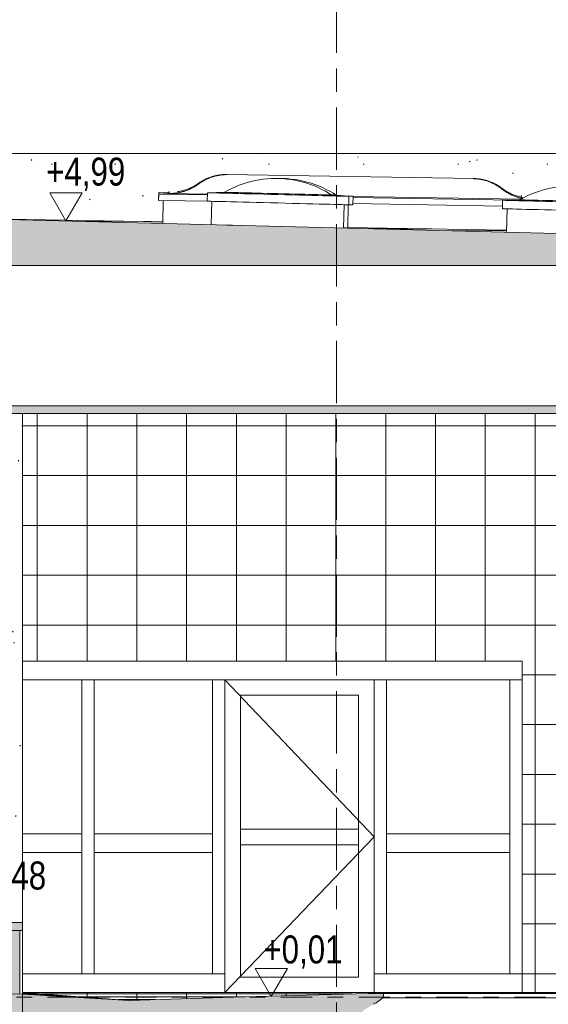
# Model space of a CAD drawing. Header units: metres. Extents: x 2 to 230, y -14 to 869.
# Tile 25 of 71: x 44.46 to 47.86, y -2.84 to 3.48. Entities that reach past the tile are written whole.
import ezdxf

# ---------------------------------------------------------------- set-up
doc = ezdxf.new("R2010")
doc.units = ezdxf.units.M
doc.linetypes.add('_Ebene_', pattern=[0.4, 0.2, -0.1, 0, -0.1])
doc.linetypes.add('_Rasterlinie_', pattern=[0.75, 0.4, -0.1, 0.15, -0.1])
for name, color, linetype, lineweight in [('A_Ebenen', 50, 'Continuous', 5), ('A_Fassade', 113, 'Continuous', 5), ('A_Fenster', 45, 'Continuous', 5), ('A_Geschossdecken', 7, 'Continuous', 5), ('A_Geschossdecken_Oberflächenschraffur', 7, 'Continuous', 5), ('A_Geschossdecken_Schraffur', 7, 'Continuous', 5), ('A_Hoehenkoten', 124, 'Continuous', 5), ('A_Linien_Feine Linien', 7, 'Continuous', 5), ('A_Raster', 128, 'Continuous', 5), ('A_Stuetze-Gr', 151, 'Continuous', 5), ('A_Wand', 244, 'Continuous', 5), ('A_Wand_Schraff', 1, 'Continuous', 5), ('A_Wände_Oberflächenschraffur', 244, 'Continuous', 5)]:
    doc.layers.add(name, color=color, linetype=linetype, lineweight=lineweight)
doc.styles.add('Arial', font='arial.ttf', dxfattribs={"width": 0.8, "height": 0.18})
pattern_1 = [(0, (0.09525, 18.796), (0, 0.32), []), (90, (0.09525, 18.796), (-0.32, 2e-17), [])]
pattern_2 = [(356.658, (-1.0107534, -0.147), (0.00023318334, 0.0039931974), []), (90, (-1.01075, -0.147), (-0.319, 0.019), [])]
pattern_3 = [(0, (0.095247, -2.901), (0, 0.02), []), (90, (0.09525, -2.901), (-0.32, 2e-17), [])]
pattern_4 = [(0, (0.095247, -2.9), (0, 0.018), []), (90, (0.09525, -2.9), (-0.32, 2e-17), [])]

# ---------------------------------------------------------------- blocks, each defined once
blk = doc.blocks.new('FP_4-G')
at = {"layer": 'A_Geschossdecken', "color": 250, "lineweight": 9}
blk.add_line((1.7137, -2.8151), (1.7126, -2.8151), dxfattribs=at)
blk = doc.blocks.new('FE Dachkuppel rund - Ø_850 _1080_-8069995-G')
at = {"layer": 'A_Fenster', "color": 250, "lineweight": 9}
for p, q in [((4.1145, 2.3247), (4.1131, 2.2705)), ((4.2246, 2.3277), (4.1145, 2.3247)), ((5.0242, 2.3015), (4.9144, 2.31)), ((5.0228, 2.2472), (5.0242, 2.3015)), ((4.1431, 2.2698), (4.1393, 2.1198)), ((4.989, 2.0981), (4.9928, 2.248))]:
    blk.add_line(p, q, dxfattribs=at)
at = {"layer": 'A_Fenster', "color": 250, "lineweight": 9, "flags": 128}
for points in [[(4.2246, 2.3277), (4.2477, 2.3404), (4.2712, 2.3523), (4.2953, 2.3632), (4.3197, 2.3731), (4.3445, 2.382), (4.3696, 2.3899), (4.3951, 2.3968), (4.4208, 2.4027), (4.4467, 2.4076), (4.4728, 2.4114), (4.499, 2.4142), (4.5253, 2.4159), (4.5517, 2.4165), (4.572, 2.4163)], [(4.572, 2.4163), (4.5983, 2.4151), (4.6246, 2.4129), (4.6508, 2.4096), (4.6768, 2.4052), (4.7026, 2.3998), (4.7281, 2.3934), (4.7534, 2.386), (4.7784, 2.3776), (4.803, 2.3682), (4.8273, 2.3578), (4.851, 2.3464), (4.8744, 2.3341), (4.8972, 2.3209), (4.9144, 2.31)]]:
    blk.add_lwpolyline(points, dxfattribs=at)
at = {"layer": 'A_Fenster', "color": 250, "lineweight": 9}
for centre, major_axis, start_param, end_param in [((4.5694, 2.3131), (-0.4549, 0.0116), 0, 0.082674), ((4.5694, 2.3131), (-0.4549, 0.0116), 4.712389, 6.282962), ((4.5695, 2.3189), (-0.3449, 0.0088), 4.712389, 6.375585), ((4.5695, 2.3189), (-0.3449, 0.0088), 4.712389, 6.282962), ((4.5695, 2.3189), (-0.3449, 0.0088), 0, 0.0924), ((4.5694, 2.3131), (-0.4549, 0.0116), 3.141816, 4.712389), ((4.5695, 2.3189), (-0.3449, 0.0088), 3.049193, 4.712389), ((4.5695, 2.3189), (-0.3449, 0.0088), 3.141816, 4.712389), ((4.5695, 2.3189), (-0.3449, 0.0088), 3.049193, 3.141593), ((4.5694, 2.3131), (-0.4549, 0.0116), 3.058919, 3.141593), ((4.568, 2.2589), (-0.4549, 0.0116), 4.712389, 6.365859), ((4.568, 2.2589), (-0.4549, 0.0116), 3.058919, 4.712389)]:
    blk.add_ellipse(centre, major_axis=major_axis, ratio=0.000012, start_param=start_param, end_param=end_param, dxfattribs=at)
blk = doc.blocks.new('FE Dachkuppel rund - Ø_850 _1080_-8069996-G')
at = {"layer": 'A_Fenster', "color": 250, "lineweight": 9}
for p, q in [((2.2166, 2.3733), (2.2152, 2.3191)), ((2.3267, 2.3762), (2.2166, 2.3733)), ((3.1263, 2.35), (3.0165, 2.3586)), ((3.1249, 2.2958), (3.1263, 2.35)), ((2.2452, 2.3183), (2.2414, 2.1684)), ((3.0911, 2.1466), (3.0949, 2.2966))]:
    blk.add_line(p, q, dxfattribs=at)
at = {"layer": 'A_Fenster', "color": 250, "lineweight": 9, "flags": 128}
for points in [[(2.3267, 2.3762), (2.3498, 2.389), (2.3733, 2.4008), (2.3974, 2.4117), (2.4218, 2.4216), (2.4466, 2.4305), (2.4717, 2.4385), (2.4972, 2.4454), (2.5229, 2.4513), (2.5488, 2.4561), (2.5749, 2.4599), (2.6011, 2.4627), (2.6274, 2.4644), (2.6538, 2.4651), (2.6741, 2.4649)], [(2.6741, 2.4649), (2.7004, 2.4637), (2.7267, 2.4614), (2.7529, 2.4581), (2.7789, 2.4538), (2.8047, 2.4484), (2.8302, 2.442), (2.8555, 2.4346), (2.8805, 2.4261), (2.9051, 2.4167), (2.9294, 2.4063), (2.9532, 2.3949), (2.9765, 2.3826), (2.9993, 2.3694), (3.0165, 2.3586)]]:
    blk.add_lwpolyline(points, dxfattribs=at)
at = {"layer": 'A_Fenster', "color": 250, "lineweight": 9}
for centre, major_axis, start_param, end_param in [((2.6715, 2.3617), (-0.4549, 0.0116), 0, 0.082674), ((2.6715, 2.3617), (-0.4549, 0.0116), 4.712389, 6.282962), ((2.6716, 2.3674), (-0.3449, 0.0088), 4.712389, 6.375585), ((2.6716, 2.3674), (-0.3449, 0.0088), 4.712389, 6.282962), ((2.6716, 2.3674), (-0.3449, 0.0088), 0, 0.0924), ((2.6715, 2.3617), (-0.4549, 0.0116), 3.141816, 4.712389), ((2.6716, 2.3674), (-0.3449, 0.0088), 3.049193, 4.712389), ((2.6716, 2.3674), (-0.3449, 0.0088), 3.141816, 4.712389), ((2.6716, 2.3674), (-0.3449, 0.0088), 3.049193, 3.141593), ((2.6715, 2.3617), (-0.4549, 0.0116), 3.058919, 3.141593), ((2.6701, 2.3074), (-0.4549, 0.0116), 4.712389, 6.365859), ((2.6701, 2.3074), (-0.4549, 0.0116), 3.058919, 4.712389), ((2.6662, 2.1575), (-0.4249, 0.0109), 5.456451, 5.621798)]:
    blk.add_ellipse(centre, major_axis=major_axis, ratio=0.000012, start_param=start_param, end_param=end_param, dxfattribs=at)
blk = doc.blocks.new('FE Dachkuppel rund - Ø_850 _1000_-8069997-G')
at = {"layer": 'A_Fenster', "color": 250, "lineweight": 9}
for p, q in [((3.1537, 2.3501), (3.0439, 2.3586)), ((3.1524, 2.2958), (3.1537, 2.3501)), ((3.1185, 2.1467), (3.1223, 2.2959))]:
    blk.add_line(p, q, dxfattribs=at)
at = {"layer": 'A_Fenster', "color": 250, "lineweight": 9, "flags": 128}
for points in [[(2.6504, 2.4642), (2.6548, 2.4645), (2.6812, 2.4651), (2.7015, 2.4649)], [(2.7015, 2.4649), (2.7279, 2.4637), (2.7541, 2.4615), (2.7803, 2.4582), (2.8063, 2.4538), (2.8321, 2.4484), (2.8577, 2.442), (2.883, 2.4346), (2.9079, 2.4262), (2.9326, 2.4168), (2.9568, 2.4064), (2.9806, 2.395), (3.0039, 2.3827), (3.0267, 2.3695), (3.0439, 2.3586)]]:
    blk.add_lwpolyline(points, dxfattribs=at)
at = {"layer": 'A_Fenster', "color": 250, "lineweight": 9}
for centre, major_axis, start_param, end_param in [((2.699, 2.3675), (-0.3449, 0.0088), 3.049193, 3.556815), ((2.699, 2.3675), (-0.3449, 0.0088), 3.141816, 3.556815), ((2.699, 2.3675), (-0.3449, 0.0088), 3.049193, 3.141593), ((2.6989, 2.3617), (-0.4549, 0.0116), 3.141816, 3.577864), ((2.6989, 2.3617), (-0.4549, 0.0116), 3.058919, 3.141593), ((2.6975, 2.3075), (-0.4549, 0.0116), 3.058919, 3.492756), ((2.6937, 2.1575), (-0.4249, 0.0109), 3.141593, 3.498036)]:
    blk.add_ellipse(centre, major_axis=major_axis, ratio=0.000012, start_param=start_param, end_param=end_param, dxfattribs=at)
blk = doc.blocks.new('FE Dachkuppel rechteckig - 2400 x 900-8070004-G')
at = {"layer": 'A_Fenster', "color": 250, "lineweight": 9}
for p, q in [((3.9301, 2.4644), (2.3417, 2.4905)), ((1.904, 2.3741), (1.9033, 2.3341)), ((1.904, 2.364), (1.9033, 2.324)), ((1.964, 2.3777), (1.904, 2.3741)), ((1.904, 2.364), (1.904, 2.3741)), ((1.964, 2.3689), (1.904, 2.364)), ((2.2178, 2.3588), (1.904, 2.364)), ((1.964, 2.3689), (1.964, 2.3777)), ((1.964, 2.3777), (1.9755, 2.3775)), ((2.2179, 2.3647), (1.964, 2.3689)), ((4.1817, 2.3265), (3.152, 2.3434)), ((4.2335, 2.3315), (3.1522, 2.3493)), ((1.9033, 2.3341), (1.9033, 2.324)), ((1.9033, 2.324), (2.2408, 2.3184)), ((1.9308, 2.1786), (1.9331, 2.3235)), ((1.9309, 2.1763), (1.9333, 2.3235)), ((3.151, 2.3034), (4.1151, 2.2876)), ((1.9308, 2.1763), (1.9308, 2.1786)), ((4.1396, 2.1327), (3.1186, 2.1495))]:
    blk.add_line(p, q, dxfattribs=at)
for points, knots in [([(2.345, 2.4905), (2.3368, 2.4907), (2.3203, 2.4905), (2.2957, 2.4881), (2.2754, 2.4846), (2.2594, 2.4807), (2.2475, 2.4774), (2.2358, 2.4736), (2.2204, 2.4678), (2.2016, 2.4595), (2.1799, 2.4477), (2.1662, 2.4387), (2.1595, 2.4339)], [0, 0, 0, 0, 0.125, 0.25, 0.375, 0.4375, 0.5, 0.5625, 0.625, 0.75, 0.875, 1, 1, 1, 1]), ([(2.345, 2.4896), (2.3367, 2.4896), (2.3202, 2.4891), (2.2957, 2.4862), (2.2754, 2.4822), (2.2593, 2.4781), (2.2475, 2.4745), (2.2358, 2.4704), (2.2204, 2.4643), (2.2016, 2.4556), (2.18, 2.4434), (2.1663, 2.4341), (2.1595, 2.4292)], [0, 0, 0, 0, 0.125, 0.25, 0.375, 0.4375, 0.5, 0.5625, 0.625, 0.75, 0.875, 1, 1, 1, 1]), ([(2.1595, 2.4292), (2.1528, 2.4243), (2.139, 2.415), (2.1175, 2.4028), (2.0949, 2.3923), (2.0755, 2.3851), (2.0597, 2.3803), (2.0437, 2.3761), (2.0234, 2.3721), (1.9989, 2.3693), (1.9824, 2.3687), (1.974, 2.3688)], [0, 0, 0, 0, 0.125, 0.25, 0.375, 0.5, 0.5625, 0.625, 0.75, 0.875, 1, 1, 1, 1]), ([(2.1595, 2.4339), (2.1528, 2.4292), (2.1391, 2.4202), (2.1175, 2.4084), (2.0949, 2.3984), (2.0755, 2.3916), (2.0597, 2.3872), (2.0437, 2.3833), (2.0315, 2.3812), (2.0234, 2.3801)], [0, 0, 0, 0, 0.125, 0.25, 0.375, 0.5, 0.5625, 0.625, 0.75, 0.75, 0.75, 0.75]), ([(3.9268, 2.4644), (3.9351, 2.4644), (3.9516, 2.4636), (3.976, 2.4605), (3.9962, 2.4562), (4.0121, 2.4519), (4.0238, 2.4481), (4.0353, 2.4439), (4.0506, 2.4377), (4.0691, 2.4287), (4.0902, 2.4163), (4.1037, 2.4068), (4.1103, 2.4018)], [0, 0, 0, 0, 0.125, 0.25, 0.375, 0.4375, 0.5, 0.5625, 0.625, 0.75, 0.875, 1, 1, 1, 1]), ([(4.1103, 2.3971), (4.1037, 2.4022), (4.0903, 2.4119), (4.0691, 2.4249), (4.0469, 2.4361), (4.0277, 2.4439), (4.012, 2.4492), (3.9962, 2.4539), (3.976, 2.4586), (3.9515, 2.4622), (3.935, 2.4633), (3.9268, 2.4635)], [-1, -1, -1, -1, -0.875, -0.75, -0.625, -0.5, -0.4375, -0.375, -0.25, -0.125, 0, 0, 0, 0]), ([(4.1103, 2.4018), (4.1168, 2.3968), (4.1303, 2.3874), (4.1514, 2.3749), (4.1736, 2.3642), (4.1928, 2.3568), (4.2084, 2.3518), (4.2244, 2.3474), (4.2364, 2.3449), (4.2445, 2.3435)], [0, 0, 0, 0, 0.125, 0.25, 0.375, 0.5, 0.5625, 0.625, 0.75, 0.75, 0.75, 0.75]), ([(4.2429, 2.3362), (4.2353, 2.3377), (4.2238, 2.3404), (4.2085, 2.3449), (4.1967, 2.3489), (4.1851, 2.3534), (4.1699, 2.36), (4.1514, 2.3693), (4.1302, 2.3822), (4.1168, 2.3919), (4.1103, 2.3971)], [-0.7416033, -0.7416033, -0.7416033, -0.7416033, -0.625, -0.5625, -0.5, -0.4375, -0.375, -0.25, -0.125, 0, 0, 0, 0])]:
    blk.add_open_spline(points, degree=3, knots=knots, dxfattribs=at)
blk = doc.blocks.new('Fassade - TU DF 1 - mit Mittelpfosten - Fassade - TU DF 1 - mit Panikstange-8070308-G')
at = {"layer": 'A_Fassade', "color": 250, "lineweight": 9}
for p, q in [((2.3299, -0.7551), (3.2878, -1.7651)), ((2.4299, -0.8551), (3.1878, -0.8551)), ((2.4299, -2.6651), (2.4299, -0.8551)), ((3.1878, -0.8551), (3.1878, -2.6651)), ((3.2878, -1.7651), (2.3299, -2.7651)), ((2.4299, -1.7151), (3.1878, -1.7151)), ((2.4299, -1.8151), (2.4299, -1.7151)), ((3.1878, -1.7151), (3.1878, -1.8151)), ((3.1878, -1.8151), (2.4299, -1.8151)), ((3.1878, -2.6651), (2.4299, -2.6651)), ((2.3299, -2.7651), (3.2878, -2.7651))]:
    blk.add_line(p, q, dxfattribs=at)
blk = doc.blocks.new('Rectangular Mullion - 80mm x 80mm-8070315-G')
at = {"layer": 'A_Fassade', "color": 250, "lineweight": 9}
for p, q in [((4.1606, -2.6451), (4.1606, -1.8051)), ((4.2406, -2.6451), (4.2406, -1.8051)), ((4.2406, -2.6451), (4.1606, -2.6451))]:
    blk.add_line(p, q, dxfattribs=at)
blk = doc.blocks.new('Rectangular Mullion - 80mm x 80mm-8070316-G')
at = {"layer": 'A_Fassade', "color": 250, "lineweight": 9}
for p, q in [((4.1606, -0.7551), (4.2406, -0.7551)), ((4.1606, -1.8051), (4.1606, -0.7551)), ((4.2406, -1.8051), (4.2406, -0.7551))]:
    blk.add_line(p, q, dxfattribs=at)
blk = doc.blocks.new('Rectangular Mullion - 80mm x 80mm-8070317-G')
at = {"layer": 'A_Fassade', "color": 250, "lineweight": 9}
for p, q in [((3.2878, -0.7551), (3.3678, -0.7551)), ((3.2878, -0.7551), (3.2878, -1.8051)), ((3.3678, -0.7551), (3.3678, -1.8051))]:
    blk.add_line(p, q, dxfattribs=at)
blk = doc.blocks.new('Rectangular Mullion - 80mm x 80mm-8070318-G')
at = {"layer": 'A_Fassade', "color": 250, "lineweight": 9}
for p, q in [((3.2878, -1.8051), (3.2878, -2.6451)), ((3.3678, -1.8051), (3.3678, -2.6451)), ((3.3678, -2.6451), (3.2878, -2.6451))]:
    blk.add_line(p, q, dxfattribs=at)
blk = doc.blocks.new('Rectangular Mullion - 80mm x 120mm-8070319-G')
at = {"layer": 'A_Fassade', "color": 250, "lineweight": 9}
for p, q in [((1.4099, -1.7451), (1.0277, -1.7451)), ((1.4099, -1.7451), (1.4099, -1.8651)), ((1.4099, -1.8651), (1.0277, -1.8651))]:
    blk.add_line(p, q, dxfattribs=at)
blk = doc.blocks.new('Rectangular Mullion - 80mm x 120mm-8070320-G')
at = {"layer": 'A_Fassade', "color": 250, "lineweight": 9}
for p, q in [((1.4899, -1.8651), (1.4899, -1.7451)), ((2.2499, -1.7451), (1.4899, -1.7451)), ((2.2499, -1.7451), (2.2499, -1.8651)), ((2.2499, -1.8651), (1.4899, -1.8651))]:
    blk.add_line(p, q, dxfattribs=at)
blk = doc.blocks.new('Rectangular Mullion - 80mm x 120mm-8070321-G')
at = {"layer": 'A_Fassade', "color": 250, "lineweight": 9}
for p, q in [((3.3678, -1.8651), (3.3678, -1.7451)), ((4.1606, -1.7451), (3.3678, -1.7451)), ((4.1606, -1.7451), (4.1606, -1.8651)), ((4.1606, -1.8651), (3.3678, -1.8651))]:
    blk.add_line(p, q, dxfattribs=at)
blk = doc.blocks.new('Rectangular Mullion - 80mm x 120mm-8070322-G')
at = {"layer": 'A_Fassade', "color": 250, "lineweight": 9}
for p, q in [((2.2899, -0.6351), (1.4499, -0.6351)), ((2.2899, -0.7551), (1.4499, -0.7551))]:
    blk.add_line(p, q, dxfattribs=at)
blk = doc.blocks.new('Rectangular Mullion - 80mm x 120mm-8070323-G')
at = {"layer": 'A_Fassade', "color": 250, "lineweight": 9}
for p, q in [((4.2406, -0.6351), (3.3278, -0.6351)), ((4.2406, -0.6351), (4.2406, -0.7551)), ((4.2406, -0.7551), (3.3278, -0.7551))]:
    blk.add_line(p, q, dxfattribs=at)
blk = doc.blocks.new('Rectangular Mullion - 80mm x 120mm-8070324-G')
at = {"layer": 'A_Fassade', "color": 250, "lineweight": 9}
for p, q in [((3.3278, -0.6351), (2.2899, -0.6351)), ((3.3278, -0.7551), (2.2899, -0.7551))]:
    blk.add_line(p, q, dxfattribs=at)
blk = doc.blocks.new('Rectangular Mullion - 80mm x 120mm-8070325-G')
at = {"layer": 'A_Fassade', "color": 250, "lineweight": 9}
for p, q in [((1.4499, -0.6351), (1.0277, -0.6351)), ((1.4499, -0.7551), (1.0277, -0.7551))]:
    blk.add_line(p, q, dxfattribs=at)
blk = doc.blocks.new('Rectangular Mullion - 80mm x 120mm-8070326-G')
at = {"layer": 'A_Fassade', "color": 250, "lineweight": 9}
for p, q in [((1.0277, -2.6451), (1.4499, -2.6451)), ((1.0277, -2.7651), (1.4499, -2.7651))]:
    blk.add_line(p, q, dxfattribs=at)
blk = doc.blocks.new('Rectangular Mullion - 80mm x 120mm-8070327-G')
at = {"layer": 'A_Fassade', "color": 250, "lineweight": 9}
for p, q in [((1.4499, -2.6451), (2.3299, -2.6451)), ((2.3299, -2.6451), (2.3299, -2.7651)), ((1.4499, -2.7651), (2.3299, -2.7651))]:
    blk.add_line(p, q, dxfattribs=at)
blk = doc.blocks.new('Rectangular Mullion - 80mm x 120mm-8070328-G')
at = {"layer": 'A_Fassade', "color": 250, "lineweight": 9}
for p, q in [((3.2878, -2.7651), (3.2878, -2.6451)), ((3.2878, -2.6451), (4.2406, -2.6451)), ((4.2406, -2.6451), (4.2406, -2.7651)), ((3.2878, -2.7651), (4.2406, -2.7651))]:
    blk.add_line(p, q, dxfattribs=at)
blk = doc.blocks.new('Höhenkoten - leer-6237472-G')
at = {"layer": 'A_Hoehenkoten'}
for p, q in [((-21.5123, -9.1401), (-21.7201, -9.1401)), ((-21.6162, -9.3201), (-21.7201, -9.1401)), ((-21.6162, -9.3201), (-21.5123, -9.1401))]:
    blk.add_line(p, q, dxfattribs=at)

msp = doc.modelspace()

# ---------------------------------------------------------------- hatches: boundary and pattern name
at = {"layer": 'A_Geschossdecken_Oberflächenschraffur'}
h = msp.add_hatch(dxfattribs=at)
h.set_pattern_fill('FP_52', color=9, style=0, pattern_type=2)
h.set_pattern_definition([(179.756, (49.529247, 2.07), (0.472953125, -0.012014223), [])])
h.paths.add_polyline_path([(54.6025, 1.9437), (54.1313, 1.962), (54.1307, 1.9562), (54.1081, 1.9564), (53.8758, 1.9627), (53.3736, 1.9775), (53.3735, 1.9739), (53.3642, 1.9732), (53.3626, 1.9722), (54.0853, 1.9549), (54.4655, 1.9466)], flags=0)
h.paths.add_polyline_path([(52.5238, 1.9937), (52.5237, 1.9943), (52.4608, 1.9953)], flags=0)
h.paths.add_polyline_path([(51.1665, 2.0284), (51.1665, 2.0739), (51.0639, 2.0758), (51.0639, 2.0868), (50.6197, 2.1048), (50.6193, 2.0829), (50.3324, 2.0876), (50.3314, 2.0497), (51.1637, 2.0285)], flags=0)
h.paths.add_polyline_path([(49.4817, 2.0715), (49.4817, 2.1016), (48.4418, 2.1187), (48.4412, 2.0981), (49.277, 2.0767)], flags=0)
h.paths.add_polyline_path([(47.5915, 2.1198), (47.5915, 2.1327), (46.5708, 2.1495), (46.5708, 2.1467), (47.3902, 2.125)], flags=0)
h.paths.add_polyline_path([(45.383, 2.1763), (45.383, 2.1872), (44.3817, 2.2019), (45.383, 2.1763)], flags=0)
h = msp.add_hatch(dxfattribs=at)
h.set_pattern_fill('FP_26', color=9, style=0, pattern_type=2)
h.set_pattern_definition(pattern_4)
h.paths.add_polyline_path([(45.1654, -2.8151), (45.904, -2.7921), (46.745, -2.7701), (47.6046, -2.7701), (47.6928, -2.7651), (44.4799, -2.7651), (45.1648, -2.8151)], flags=0)
h = msp.add_hatch(dxfattribs=at)
h.set_pattern_fill('FP_26', color=9, style=0, pattern_type=2)
h.set_pattern_definition(pattern_4)
h.paths.add_polyline_path([(45.1654, -2.8151), (45.904, -2.7921), (46.745, -2.7701), (47.6046, -2.7701), (47.6928, -2.7651), (44.4799, -2.7651), (45.1648, -2.8151)], flags=0)
h = msp.add_hatch(dxfattribs=at)
h.set_pattern_fill('FP_22', color=9, style=0, pattern_type=2)
h.set_pattern_definition(pattern_2)
h.paths.add_polyline_path([(45.1626, -2.8149), (44.4799, -2.766), (44.4799, -2.7751), (44.5601, -2.7798)], flags=0)
h = msp.add_hatch(dxfattribs=at)
h.set_pattern_fill('FP_22', color=9, style=0, pattern_type=2)
h.set_pattern_definition(pattern_2)
h.paths.add_polyline_path([(45.1626, -2.8149), (44.4799, -2.766), (44.4799, -2.7751), (44.5601, -2.7798)], flags=0)
h = msp.add_hatch(dxfattribs=at)
h.set_pattern_fill('FP_24', color=9, style=0, pattern_type=2)
h.set_pattern_definition(pattern_3)
h.paths.add_polyline_path([(50.692, -2.7701), (50.8205, -2.7701), (50.8206, -2.7651), (47.6928, -2.7651), (47.6046, -2.7701), (50.2203, -2.7701)], flags=0)
h = msp.add_hatch(dxfattribs=at)
h.set_pattern_fill('FP_24', color=9, style=0, pattern_type=2)
h.set_pattern_definition(pattern_3)
h.paths.add_polyline_path([(50.692, -2.7701), (50.8205, -2.7701), (50.8206, -2.7651), (47.6928, -2.7651), (47.6046, -2.7701), (50.2203, -2.7701)], flags=0)
at = {"layer": 'A_Geschossdecken_Schraffur', "lineweight": 9}
h = msp.add_hatch(color=253, dxfattribs=at)
h.paths.add_polyline_path([(44.3792, 0.9549), (72.0911, 0.9549), (72.0911, 2.2049), (55.8805, 1.9525), (54.8539, 1.9382), (53.5221, 1.9681), (44.2663, 2.2049), (44.2663, 0.9549)], flags=0)
h.paths.add_polyline_path([(56.8239, 1.0049), (44.3792, 1.0049), (44.3792, 1.9049), (71.7591, 1.9049), (71.7591, 1.0049), (56.9435, 1.0049)], flags=0)
for points in [[(44.0885, -2.3651), (44.4799, -2.3651), (44.4799, -2.3151), (43.4499, -2.3151), (43.4499, -2.3651), (43.6168, -2.3651)], [(43.7383, -3.0951), (43.9244, -3.0901), (44.3243, -3.0909), (44.4799, -3.0951), (44.4799, -2.7751), (44.2939, -2.7701), (43.9244, -2.7701), (43.7383, -2.7751), (43.7383, -3.0551)]]:
    msp.add_hatch(color=253, dxfattribs=at).paths.add_polyline_path(points, flags=0)
h = msp.add_hatch(color=253, dxfattribs=at)
h.paths.add_polyline_path([(45.1654, -3.0951), (45.904, -3.0721), (46.5837, -3.0534), (46.5756, -3.0249), (46.5777, -2.9953), (46.5897, -2.9682), (46.6305, -2.9172), (46.6827, -2.8722), (46.7699, -2.8199), (46.8009, -2.7944), (46.8009, -2.7701), (46.6827, -2.7707), (45.904, -2.7921), (45.1654, -2.8151), (44.4799, -2.7751), (44.4799, -3.0551), (44.5601, -3.0598)], flags=0)
h.paths.add_polyline_path([(56.3665, -3.0906), (57.1107, -3.0451), (57.1107, -2.7651), (56.3522, -2.8103), (55.6802, -2.7974), (54.918, -2.7777), (54.8109, -2.7777), (54.8109, -2.7944), (54.8419, -2.8199), (54.9322, -2.8741), (54.9813, -2.9172), (55.0221, -2.9682), (55.0346, -2.9979), (55.0354, -3.0302), (55.0243, -3.0605), (55.6802, -3.0774), (55.9014, -3.0815)], flags=0)
h.paths.add_polyline_path([(54.8742, -3.0577), (54.866, -3.0368), (54.8636, -3.0144), (54.8636, -2.9794), (54.8585, -2.9639), (54.8454, -2.9543), (54.8291, -2.9543), (54.8159, -2.9639), (54.8109, -2.9794), (54.8109, -3.0577), (54.8192, -3.0577)], flags=0)
h.paths.add_polyline_path([(46.8009, -3.0501), (46.8006, -2.9787), (46.7958, -2.9639), (46.7827, -2.9543), (46.7664, -2.9543), (46.7532, -2.9639), (46.7482, -2.9794), (46.7482, -3.0144), (46.7466, -3.0326), (46.7412, -3.0501), (46.8006, -3.0501)], flags=0)
at = {"layer": 'A_Stuetze-Gr'}
h = msp.add_hatch(dxfattribs=at)
h.set_pattern_fill('FP_9', style=0, pattern_type=2)
h.set_pattern_definition([(0, (0.09525, 18.796), (0.813, 0.203), [0.007, -0.603, 0.007, -0.603, -3.251]), (0, (0.09525, 18.796), (0.813, 0.203), [-1.219, 0.007, -1.212, 0.007, -0.603, -1.422]), (0, (0.09525, 18.796), (0.813, 0.203), [-3.048, 0.007, -0.4, 0.007, -1.009]), (120, (0.40025, 18.897), (-0.58230316, 0.60257865), [0.007, -0.603, 0.007, -0.603, -3.251]), (120, (0.40025, 18.897), (-0.58230316, 0.60257865), [-1.219, 0.007, -1.212, 0.007, -0.603, -1.422]), (120, (0.40025, 18.897), (-0.58230316, 0.60257865), [-3.048, 0.007, -0.4, 0.007, -1.009]), (240, (0.50225, 19.304), (-0.23069684, -0.80557865), [0.007, -0.603, 0.007, -0.603, -3.251]), (240, (0.50225, 19.304), (-0.23069684, -0.80557865), [-1.219, 0.007, -1.212, 0.007, -0.603, -1.422]), (240, (0.50225, 19.304), (-0.23069684, -0.80557865), [-3.048, 0.007, -0.4, 0.007, -1.009])])
h.paths.add_polyline_path([(44.4799, -2.7751), (44.4799, -2.3651), (44.4645, -2.3651), (44.4645, -2.7747), (44.4792, -2.7751)], flags=0)
h.paths.add_polyline_path([(44.3426, -2.7714), (44.3426, -2.3651), (43.8967, -2.3651), (43.8967, -2.7708), (43.9244, -2.7701), (44.3243, -2.7709)], flags=0)
h.paths.add_polyline_path([(44.4799, -2.3151), (44.4799, 0.9549), (44.0467, 0.9549), (44.0467, -2.3151), (44.4648, -2.3151)], flags=0)
h.paths.add_polyline_path([(43.6168, -2.0551), (43.8967, -2.055), (43.8967, 0.9549), (43.4499, 0.9549), (43.4499, -2.0551), (43.5867, -2.0551)], flags=0)
at = {"layer": 'A_Wand_Schraff', "lineweight": 9}
msp.add_hatch(color=253, dxfattribs=at).paths.add_polyline_path([(44.3426, -2.7951), (44.4626, -2.7951), (44.4626, -2.3651), (44.3426, -2.3651), (44.3426, -2.624)], flags=0)
at = {"layer": 'A_Wände_Oberflächenschraffur'}
h = msp.add_hatch(dxfattribs=at)
h.set_pattern_fill('FP_82', style=0, pattern_type=2)
h.set_pattern_definition([(0, (-0.53375, 18.796), (0.811, 0.203), [0.007, -0.601, 0.007, -0.601, -3.243]), (0, (-0.53375, 18.796), (0.811, 0.203), [-1.216, 0.007, -1.209, 0.007, -0.601, -1.419]), (0, (-0.53375, 18.796), (0.811, 0.203), [-3.04, 0.007, -0.399, 0.007, -1.007]), (119.938, (-0.22975, 18.897), (-0.5811517, 0.60234185), [0.007, -0.603, 0.007, -0.603, -3.249]), (119.938, (-0.22975, 18.897), (-0.5811517, 0.60234185), [-1.218, 0.007, -1.212, 0.007, -0.603, -1.422]), (119.938, (-0.22975, 18.897), (-0.5811517, 0.60234185), [-3.046, 0.007, -0.399, 0.007, -1.009]), (240.062, (-0.12775, 19.304), (-0.229825, -0.8058278), [0.007, -0.603, 0.007, -0.603, -3.249]), (240.062, (-0.12775, 19.304), (-0.229825, -0.8058278), [-1.218, 0.007, -1.212, 0.007, -0.603, -1.422]), (240.062, (-0.12775, 19.304), (-0.229825, -0.8058278), [-3.046, 0.007, -0.399, 0.007, -1.009])])
h.paths.add_polyline_path([(50.6394, 2.1042), (50.6394, 2.217), (50.6215, 2.2168), (50.6197, 2.1048), (50.6221, 2.1048)], flags=0)
h.paths.add_polyline_path([(45.3831, 2.1872), (45.3854, 2.3235), (45.3555, 2.324), (45.3564, 2.3741), (45.4313, 2.3777), (45.4763, 2.3802), (45.5253, 2.3912), (45.5718, 2.4101), (45.6562, 2.4601), (45.7013, 2.4776), (45.7487, 2.4879), (45.8137, 2.4902), (47.3909, 2.4634), (47.4348, 2.4585), (47.476, 2.4481), (47.5272, 2.4246), (47.6102, 2.3724), (47.649, 2.3556), (47.6968, 2.3435), (47.7091, 2.3435), (47.7465, 2.3626), (47.8349, 2.3922), (47.8619, 2.3998), (47.9377, 2.4126), (47.9587, 2.4144), (48.034, 2.4155), (48.1006, 2.4099), (48.1461, 2.4008), (48.2006, 2.387), (48.3, 2.348), (48.3465, 2.321), (48.3652, 2.3259), (48.4081, 2.3434), (48.4925, 2.3934), (48.5376, 2.411), (48.585, 2.4212), (48.65, 2.4235), (49.3307, 2.4123), (49.3319, 2.5014), (49.4026, 2.5607), (49.4026, 2.5737), (49.3321, 2.5146), (49.3332, 2.5829), (49.3833, 2.6249), (49.3677, 2.6249), (49.3332, 2.5959), (49.333, 2.6249), (44.3942, 2.6249), (44.3942, 2.3986), (44.3792, 2.3986), (44.3792, 2.203), (45.383, 2.1872)], flags=0)
h.paths.add_polyline_path([(50.6394, 2.2681), (50.6394, 2.3341), (50.4005, 2.3341), (50.4465, 2.3058), (50.4856, 2.2889), (50.5331, 2.2768), (50.6221, 2.2697)], flags=0)
h = msp.add_hatch(dxfattribs=at)
h.set_pattern_fill('FP_1', color=133, style=0, pattern_type=2)
h.set_pattern_definition(pattern_1)
h.paths.add_polyline_path([(44.4799, -0.6351), (47.6928, -0.6351), (47.6928, 0.9549), (44.4799, 0.9549)], flags=0)
h = msp.add_hatch(dxfattribs=at)
h.set_pattern_fill('FP_1', color=133, style=0, pattern_type=2)
h.set_pattern_definition(pattern_1)
h.paths.add_polyline_path([(44.4799, -0.6351), (47.6928, -0.6351), (47.6928, 0.9549), (44.4799, 0.9549)], flags=0)
h = msp.add_hatch(dxfattribs=at)
h.set_pattern_fill('FP_1', color=133, style=0, pattern_type=2)
h.set_pattern_definition(pattern_1)
h.paths.add_polyline_path([(47.6928, -2.7651), (51.4449, -2.7651), (51.4449, 0.9549), (47.6928, 0.9549), (47.6928, -2.6451)], flags=0)
h = msp.add_hatch(dxfattribs=at)
h.set_pattern_fill('FP_1', color=133, style=0, pattern_type=2)
h.set_pattern_definition(pattern_1)
h.paths.add_polyline_path([(47.6928, -2.7651), (51.4449, -2.7651), (51.4449, 0.9549), (47.6928, 0.9549), (47.6928, -2.6451)], flags=0)
h = msp.add_hatch(dxfattribs=at)
h.set_pattern_fill('FP_58', style=0, pattern_type=2)
h.set_pattern_definition([(0, (44.46225, 18.796), (0.003, 0.203), [0, -0.002, 0, -0.002, -0.012]), (0, (44.46225, 18.796), (0.003, 0.203), [-0.005, 0, -0.005, 0, -0.002, -0.005]), (0, (44.46225, 18.796), (0.003, 0.203), [-0.011, 0, -0.001, 0, -0.004]), (90.123, (44.4632466, 18.897), (-0.0022923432, 0.60199646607), [0.006, -0.522, 0.006, -0.522, -2.816]), (90.123, (44.4632466, 18.897), (-0.0022923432, 0.60199646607), [-1.056, 0.006, -1.05, 0.006, -0.522, -1.232]), (90.123, (44.4632466, 18.897), (-0.0022923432, 0.60199646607), [-2.64, 0.006, -0.346, 0.006, -0.874]), (269.877, (44.4632466, 19.304), (-0.00073028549, -0.806000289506), [0.006, -0.522, 0.006, -0.522, -2.816]), (269.877, (44.4632466, 19.304), (-0.00073028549, -0.806000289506), [-1.056, 0.006, -1.05, 0.006, -0.522, -1.232]), (269.877, (44.4632466, 19.304), (-0.00073028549, -0.806000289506), [-2.64, 0.006, -0.346, 0.006, -0.874])])
h.paths.add_polyline_path([(44.4645, -2.7747), (44.4645, -2.3651), (44.4626, -2.3651), (44.4627, -2.7746)], flags=0)

# ---------------------------------------------------------------- linework, layer by layer
at = {"layer": 'A_Ebenen', "color": 130, "linetype": '_Ebene_', "lineweight": 9}
for p, q in [((77.8421, 0.9549), (16.3367, 0.9549)), ((77.8421, -2.7951), (16.3367, -2.7951))]:
    msp.add_line(p, q, dxfattribs=at)
at = {"layer": 'A_Geschossdecken', "color": 250, "lineweight": 9}
for p, q in [((44.3792, 2.203), (45.3833, 2.1872)), ((53.7965, 1.9611), (44.3792, 2.202)), ((45.383, 2.1763), (45.383, 2.1786)), ((47.5918, 2.1327), (46.5708, 2.1495)), ((44.2661, 0.9549), (57.108, 0.9549)), ((44.4799, -2.3151), (43.4499, -2.3151)), ((44.4799, -2.3651), (44.4799, -2.3151)), ((43.4499, -2.3651), (44.4799, -2.3651)), ((44.4799, -2.7751), (44.2939, -2.7701)), ((44.4799, -2.7651), (45.1648, -2.8151)), ((45.1654, -2.8151), (44.4799, -2.7751)), ((44.4799, -3.0951), (44.4799, -2.7751)), ((46.7038, -2.7701), (45.904, -2.7921)), ((54.8109, -2.7701), (46.7038, -2.7701)), ((46.8009, -2.799), (46.8009, -2.7701)), ((47.6046, -2.7701), (47.6928, -2.7651)), ((47.6928, -2.7651), (51.4449, -2.7651)), ((45.904, -2.7921), (45.1654, -2.8151)), ((46.8009, -2.799), (54.8109, -2.799))]:
    msp.add_line(p, q, dxfattribs=at)
msp.add_arc((46.6199, -2.6056), 0.2615, 296.20262, 313.79738, dxfattribs=at)
at = {"layer": 'A_Linien_Feine Linien'}
for p, q in [((71.7591, 1.9049), (44.3792, 1.9049)), ((44.3792, 1.0049), (71.7591, 1.0049))]:
    msp.add_line(p, q, dxfattribs=at)
at = {"layer": 'A_Raster', "linetype": '_Rasterlinie_', "lineweight": 9}
msp.add_line((46.4983, -13.2288), (46.4983, 12.7435), dxfattribs=at)
at = {"layer": 'A_Stuetze-Gr', "color": 250, "lineweight": 9}
for p, q in [((44.4799, -2.3151), (44.4799, 0.9549)), ((44.4645, -2.3651), (44.4645, -2.7747)), ((44.4799, -2.7751), (44.4799, -2.3651))]:
    msp.add_line(p, q, dxfattribs=at)
at = {"layer": 'A_Wand', "color": 250, "lineweight": 9}
msp.add_line((49.3336, 2.6249), (44.3942, 2.6249), dxfattribs=at)

# ---------------------------------------------------------------- block references
at = {"layer": 'A_Fassade', "color": 250, "lineweight": 9}
for name, p in [('Rectangular Mullion - 80mm x 120mm-8070325-G', (43.4522, 0)), ('Rectangular Mullion - 80mm x 120mm-8070322-G', (43.4522, 0)), ('Rectangular Mullion - 80mm x 120mm-8070324-G', (43.4522, 0)), ('Rectangular Mullion - 80mm x 120mm-8070323-G', (43.4522, 0)), ('Rectangular Mullion - 80mm x 80mm-8070317-G', (41.5744, 0)), ('Rectangular Mullion - 80mm x 80mm-8070317-G', (42.4144, 0)), ('Fassade - TU DF 1 - mit Mittelpfosten - Fassade - TU DF 1 - mit Panikstange-8070308-G', (43.4522, 0)), ('Rectangular Mullion - 80mm x 80mm-8070317-G', (43.4522, 0)), ('Rectangular Mullion - 80mm x 80mm-8070316-G', (43.4522, 0)), ('Rectangular Mullion - 80mm x 120mm-8070319-G', (43.4522, 0)), ('Rectangular Mullion - 80mm x 120mm-8070320-G', (43.4522, 0)), ('Rectangular Mullion - 80mm x 120mm-8070321-G', (43.4522, 0)), ('Rectangular Mullion - 80mm x 80mm-8070318-G', (41.5744, 0)), ('Rectangular Mullion - 80mm x 80mm-8070318-G', (42.4144, 0)), ('Rectangular Mullion - 80mm x 80mm-8070318-G', (43.4522, 0)), ('Rectangular Mullion - 80mm x 80mm-8070315-G', (43.4522, 0)), ('Rectangular Mullion - 80mm x 120mm-8070326-G', (43.4522, 0)), ('Rectangular Mullion - 80mm x 120mm-8070327-G', (43.4522, 0)), ('Rectangular Mullion - 80mm x 120mm-8070328-G', (43.4522, 0))]:
    msp.add_blockref(name, p, dxfattribs=at)
at = {"layer": 'A_Fenster', "color": 250, "lineweight": 9}
for name in ['FE Dachkuppel rechteckig - 2400 x 900-8070004-G', 'FE Dachkuppel rund - Ø_850 _1080_-8069996-G', 'FE Dachkuppel rund - Ø_850 _1000_-8069997-G', 'FE Dachkuppel rund - Ø_850 _1080_-8069995-G']:
    msp.add_blockref(name, (43.4522, 0), dxfattribs=at)
at = {"layer": 'A_Geschossdecken', "color": 250, "lineweight": 9}
msp.add_blockref('FP_4-G', (43.4522, 0), dxfattribs=at)
at = {"layer": 'A_Hoehenkoten'}
for p in [(66.3762, 11.5122), (67.6956, 6.5301)]:
    msp.add_blockref('Höhenkoten - leer-6237472-G', p, dxfattribs=at)

# ---------------------------------------------------------------- texts
at = {"layer": 'A_Hoehenkoten', "char_height": 0.18, "width": 0.601593, "attachment_point": 1, "line_spacing_factor": 0.941778, "style": 'Arial'}
for s, insert in [('+4,99', (44.6326, 2.5989)), ('+0,48', (44.1239, -1.9229)), ('+0,01', (46.0287, -2.3978))]:
    msp.add_mtext(s, dxfattribs=dict(at, insert=insert))

doc.saveas('drawing.dxf')
